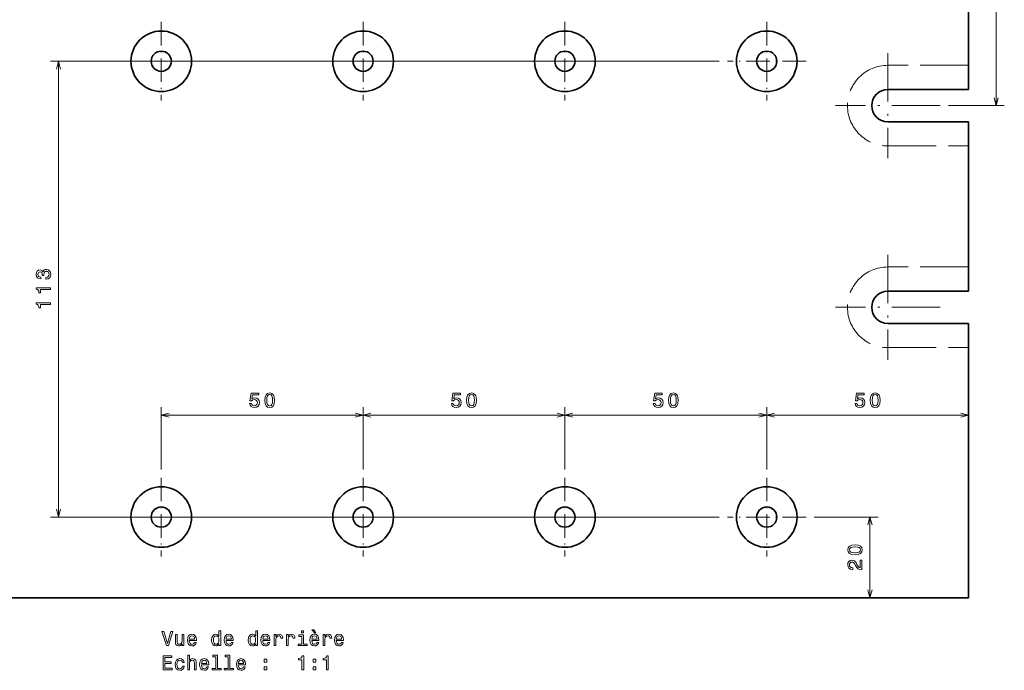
# Model space of a CAD drawing. Extents: x 8 to 417, y -12 to 312.
# Tile 2 of 3: x 173 to 417, y -12 to 150. Entities that reach past the tile are written whole.
import ezdxf

# ---------------------------------------------------------------- set-up
doc = ezdxf.new("R2010")
doc.units = 0
doc.linetypes.add('DASHDOT', pattern=[18.5, 12, -3, 0.5, -3])
doc.linetypes.add('DASHED', pattern=[15, 12, -3])

msp = doc.modelspace()

# ---------------------------------------------------------------- linework, layer by layer
at = {"color": 7, "lineweight": 13}
for p, q in [((414.534607, 128.287903), (414.534607, 178.287903)), ((345.932434, 139.287903), (180.223816, 139.287903)), ((182.223816, 26.287903), (182.223816, 139.287903)), ((207.682434, 51.549156), (257.682434, 51.549156)), ((257.682434, 51.549156), (307.682434, 51.549156)), ((307.682434, 51.549156), (357.682434, 51.549156)), ((357.682434, 51.549156), (407.682434, 51.549156)), ((345.932434, 26.287903), (180.223816, 26.287903)), ((383.258484, 6.287903), (383.258484, 26.287903))]:
    msp.add_line(p, q, dxfattribs=at)
at = {"color": 7, "lineweight": 35}
for p, q in [((407.682434, 132.287903), (407.682434, 174.287903)), ((407.682434, 132.287903), (387.682434, 132.287903)), ((387.682434, 124.287903), (407.682434, 124.287903)), ((407.682434, 82.287903), (407.682434, 124.287903)), ((407.682434, 82.287903), (387.682434, 82.287903)), ((387.682434, 74.287903), (407.682434, 74.287903)), ((407.682434, 6.287903), (407.682434, 74.287903)), ((7.682434, 6.287903), (407.682434, 6.287903))]:
    msp.add_line(p, q, dxfattribs=at)
at = {"color": 7, "linetype": 'DASHDOT', "lineweight": 13, "ltscale": 0.4875}
for p, q in [((207.682434, 149.037903), (207.682434, 129.537903)), ((257.682434, 149.037903), (257.682434, 129.537903)), ((307.682434, 149.037903), (307.682434, 129.537903)), ((357.682434, 149.037903), (357.682434, 129.537903)), ((217.432434, 139.287903), (197.932434, 139.287903)), ((267.432434, 139.287903), (247.932434, 139.287903)), ((317.432434, 139.287903), (297.932434, 139.287903)), ((367.432434, 139.287903), (347.932434, 139.287903)), ((207.682434, 36.037903), (207.682434, 16.537903)), ((257.682434, 36.037903), (257.682434, 16.537903)), ((307.682434, 36.037903), (307.682434, 16.537903)), ((357.682434, 36.037903), (357.682434, 16.537903)), ((217.432434, 26.287903), (197.932434, 26.287903)), ((267.432434, 26.287903), (247.932434, 26.287903)), ((317.432434, 26.287903), (297.932434, 26.287903)), ((367.432434, 26.287903), (347.932434, 26.287903))]:
    msp.add_line(p, q, dxfattribs=at)
at = {"color": 7, "linetype": 'DASHDOT', "lineweight": 13}
for p, q in [((387.682434, 141.287903), (387.682434, 115.287903)), ((400.682434, 128.287903), (374.682434, 128.287903)), ((387.682434, 91.287903), (387.682434, 65.287903)), ((400.682434, 78.287903), (374.682434, 78.287903))]:
    msp.add_line(p, q, dxfattribs=at)
at = {"color": 7, "linetype": 'DASHED', "lineweight": 13}
for p, q in [((407.682434, 138.287903), (387.682434, 138.287903)), ((387.682434, 118.287903), (407.682434, 118.287903)), ((407.682434, 88.287903), (387.682434, 88.287903)), ((387.682434, 68.287903), (407.682434, 68.287903))]:
    msp.add_line(p, q, dxfattribs=at)
at = {"color": 7, "lineweight": 13, "ltscale": 0.346304}
msp.add_line((402.682434, 128.287903), (416.534607, 128.287903), dxfattribs=at)
at = {"color": 7, "lineweight": 13, "ltscale": 0.387781}
for p, q in [((207.682434, 38.037903), (207.682434, 53.549156)), ((257.682434, 38.037903), (257.682434, 53.549156)), ((257.682434, 38.037903), (257.682434, 53.549156)), ((307.682434, 38.037903), (307.682434, 53.549156)), ((307.682434, 38.037903), (307.682434, 53.549156)), ((357.682434, 38.037903), (357.682434, 53.549156)), ((357.682434, 38.037903), (357.682434, 53.549156))]:
    msp.add_line(p, q, dxfattribs=at)
at = {"color": 7, "lineweight": 13, "ltscale": 0.395651}
msp.add_line((369.432434, 26.287903), (385.258484, 26.287903), dxfattribs=at)
at = {"color": 7, "lineweight": 13}
for points in [[(182.741455, 137.356049), (182.223816, 139.287903), (181.706177, 137.356049)], [(414.016968, 130.219757), (414.534607, 128.287903), (415.052246, 130.219757)], [(209.614288, 52.066795), (207.682434, 51.549156), (209.614288, 51.031517)], [(255.75058, 51.031517), (257.682434, 51.549156), (255.75058, 52.066795)], [(259.614288, 52.066795), (257.682434, 51.549156), (259.614288, 51.031517)], [(305.75058, 51.031517), (307.682434, 51.549156), (305.75058, 52.066795)], [(309.614288, 52.066795), (307.682434, 51.549156), (309.614288, 51.031517)], [(355.75058, 51.031517), (357.682434, 51.549156), (355.75058, 52.066795)], [(359.614288, 52.066795), (357.682434, 51.549156), (359.614288, 51.031517)], [(405.75058, 51.031517), (407.682434, 51.549156), (405.75058, 52.066795)], [(181.706177, 28.219757), (182.223816, 26.287903), (182.741455, 28.219757)], [(383.776123, 24.356049), (383.258484, 26.287903), (382.740845, 24.356049)], [(382.740845, 8.219757), (383.258484, 6.287903), (383.776123, 8.219757)]]:
    msp.add_lwpolyline(points, dxfattribs=at)
for points in [[(179.12439, 85.253036), (179.159698, 85.253036), (179.643845, 85.333725), (180.006958, 85.570755), (180.238953, 85.943954), (180.324677, 86.438187), (180.238953, 86.962685), (180.017044, 87.356056), (179.664017, 87.608215), (179.210129, 87.698997), (178.912582, 87.658646), (178.670502, 87.547699), (178.483902, 87.366142), (178.347733, 87.124069), (178.075409, 87.451874), (177.641678, 87.567871), (177.248306, 87.492226), (176.95076, 87.27536), (176.76416, 86.92234), (176.698608, 86.438187), (176.779297, 85.984299), (177.00119, 85.636314), (177.354218, 85.40937), (177.823242, 85.333725), (177.858536, 85.333725), (177.858536, 85.78257), (177.535782, 85.822914), (177.303787, 85.954041), (177.162582, 86.165855), (177.112152, 86.463409), (177.152496, 86.725655), (177.258392, 86.917297), (177.429871, 87.033295), (177.66185, 87.078674), (177.908966, 87.033295), (178.075409, 86.912254), (178.17627, 86.700439), (178.206528, 86.412971), (178.201477, 86.216286), (178.599899, 86.216286), (178.589813, 86.463409), (178.635193, 86.781128), (178.756241, 87.018158), (178.952927, 87.15937), (179.210129, 87.209808), (179.50264, 87.154327), (179.719498, 87.008072), (179.855652, 86.776085), (179.901047, 86.468445), (179.850616, 86.150726), (179.699326, 85.918732), (179.457245, 85.772484), (179.12439, 85.71701)], [(180.223816, 82.697128), (180.223816, 83.156052), (176.698608, 83.156052), (176.698608, 82.813118), (177.006241, 82.722336), (177.213013, 82.540787), (177.334045, 82.263405), (177.37439, 81.880119), (177.732468, 81.880119), (177.732468, 82.697128)], [(180.223816, 78.961105), (180.223816, 79.420029), (176.698608, 79.420029), (176.698608, 79.077095), (177.006241, 78.986313), (177.213013, 78.804764), (177.334045, 78.527382), (177.37439, 78.144096), (177.732468, 78.144096), (177.732468, 78.961105)], [(229.563705, 54.461983), (229.674652, 54.048439), (229.921768, 53.72567), (230.284882, 53.523941), (230.748856, 53.448288), (231.258224, 53.53907), (231.656647, 53.786186), (231.908798, 54.179558), (232.004623, 54.683884), (231.918884, 55.152901), (231.676819, 55.521057), (231.298569, 55.758087), (230.809387, 55.843826), (230.431137, 55.78331), (230.138626, 55.616882), (230.279846, 56.559967), (231.812988, 56.559967), (231.812988, 56.973511), (229.94194, 56.973511), (229.664566, 55.117599), (230.068024, 55.117599), (230.360535, 55.35463), (230.733734, 55.440369), (231.056503, 55.384888), (231.303619, 55.223511), (231.459961, 54.976387), (231.515427, 54.658669), (231.459961, 54.340942), (231.298569, 54.093826), (231.051453, 53.937485), (230.733734, 53.882011), (230.466446, 53.917313), (230.259674, 54.033302), (230.108368, 54.214859), (230.032715, 54.461983)], [(233.335022, 55.258812), (233.410675, 54.467026), (233.647705, 53.902184), (234.025955, 53.559242), (234.550446, 53.448288), (235.069901, 53.559242), (235.448135, 53.902184), (235.68013, 54.467026), (235.760818, 55.258812), (235.68013, 56.045555), (235.584305, 56.358231), (235.448135, 56.61544), (235.069901, 56.958382), (234.550446, 57.074371), (234.025955, 56.958382), (233.647705, 56.610397), (233.410675, 56.045555)], [(233.819183, 55.258812), (233.859528, 55.869041), (233.985611, 56.3078), (234.212555, 56.565002), (234.550446, 56.655785), (234.883301, 56.565002), (235.110245, 56.3078), (235.236328, 55.869041), (235.276672, 55.258812), (235.236328, 54.643539), (235.110245, 54.204773), (234.883301, 53.947571), (234.550446, 53.861839), (234.212555, 53.947571), (233.985611, 54.204773), (233.859528, 54.643539)], [(279.56369, 54.461983), (279.674652, 54.048439), (279.921753, 53.72567), (280.284882, 53.523941), (280.74884, 53.448288), (281.25824, 53.53907), (281.656647, 53.786186), (281.908813, 54.179558), (282.004639, 54.683884), (281.918884, 55.152901), (281.676819, 55.521057), (281.298584, 55.758087), (280.809387, 55.843826), (280.431152, 55.78331), (280.138611, 55.616882), (280.279846, 56.559967), (281.812988, 56.559967), (281.812988, 56.973511), (279.941956, 56.973511), (279.664551, 55.117599), (280.068024, 55.117599), (280.360535, 55.35463), (280.733734, 55.440369), (281.056488, 55.384888), (281.303619, 55.223511), (281.459961, 54.976387), (281.515442, 54.658669), (281.459961, 54.340942), (281.298584, 54.093826), (281.051453, 53.937485), (280.733734, 53.882011), (280.466431, 53.917313), (280.259674, 54.033302), (280.108368, 54.214859), (280.032715, 54.461983)], [(283.335022, 55.258812), (283.410675, 54.467026), (283.647705, 53.902184), (284.02594, 53.559242), (284.550446, 53.448288), (285.069885, 53.559242), (285.44812, 53.902184), (285.680115, 54.467026), (285.760803, 55.258812), (285.680115, 56.045555), (285.58429, 56.358231), (285.44812, 56.61544), (285.069885, 56.958382), (284.550446, 57.074371), (284.02594, 56.958382), (283.647705, 56.610397), (283.410675, 56.045555)], [(283.819183, 55.258812), (283.859528, 55.869041), (283.985596, 56.3078), (284.212555, 56.565002), (284.550446, 56.655785), (284.883301, 56.565002), (285.110229, 56.3078), (285.236328, 55.869041), (285.276672, 55.258812), (285.236328, 54.643539), (285.110229, 54.204773), (284.883301, 53.947571), (284.550446, 53.861839), (284.212555, 53.947571), (283.985596, 54.204773), (283.859528, 54.643539)], [(329.56369, 54.461983), (329.674652, 54.048439), (329.921753, 53.72567), (330.284882, 53.523941), (330.74884, 53.448288), (331.25824, 53.53907), (331.656647, 53.786186), (331.908813, 54.179558), (332.004639, 54.683884), (331.918884, 55.152901), (331.676819, 55.521057), (331.298584, 55.758087), (330.809387, 55.843826), (330.431152, 55.78331), (330.138611, 55.616882), (330.279846, 56.559967), (331.812988, 56.559967), (331.812988, 56.973511), (329.941956, 56.973511), (329.664551, 55.117599), (330.068024, 55.117599), (330.360535, 55.35463), (330.733734, 55.440369), (331.056488, 55.384888), (331.303619, 55.223511), (331.459961, 54.976387), (331.515442, 54.658669), (331.459961, 54.340942), (331.298584, 54.093826), (331.051453, 53.937485), (330.733734, 53.882011), (330.466431, 53.917313), (330.259674, 54.033302), (330.108368, 54.214859), (330.032715, 54.461983)], [(333.335022, 55.258812), (333.410675, 54.467026), (333.647705, 53.902184), (334.02594, 53.559242), (334.550446, 53.448288), (335.069885, 53.559242), (335.44812, 53.902184), (335.680115, 54.467026), (335.760803, 55.258812), (335.680115, 56.045555), (335.58429, 56.358231), (335.44812, 56.61544), (335.069885, 56.958382), (334.550446, 57.074371), (334.02594, 56.958382), (333.647705, 56.610397), (333.410675, 56.045555)], [(333.819183, 55.258812), (333.859528, 55.869041), (333.985596, 56.3078), (334.212555, 56.565002), (334.550446, 56.655785), (334.883301, 56.565002), (335.110229, 56.3078), (335.236328, 55.869041), (335.276672, 55.258812), (335.236328, 54.643539), (335.110229, 54.204773), (334.883301, 53.947571), (334.550446, 53.861839), (334.212555, 53.947571), (333.985596, 54.204773), (333.859528, 54.643539)], [(379.563721, 54.461983), (379.674652, 54.048439), (379.921783, 53.72567), (380.284912, 53.523941), (380.748871, 53.448288), (381.25824, 53.53907), (381.656647, 53.786186), (381.908813, 54.179558), (382.004639, 54.683884), (381.918884, 55.152901), (381.676819, 55.521057), (381.298584, 55.758087), (380.809387, 55.843826), (380.431152, 55.78331), (380.138641, 55.616882), (380.279846, 56.559967), (381.812988, 56.559967), (381.812988, 56.973511), (379.941956, 56.973511), (379.664551, 55.117599), (380.068024, 55.117599), (380.360535, 55.35463), (380.733734, 55.440369), (381.056519, 55.384888), (381.303619, 55.223511), (381.459961, 54.976387), (381.515442, 54.658669), (381.459961, 54.340942), (381.298584, 54.093826), (381.051453, 53.937485), (380.733734, 53.882011), (380.466431, 53.917313), (380.259674, 54.033302), (380.108398, 54.214859), (380.032715, 54.461983)], [(383.335022, 55.258812), (383.410675, 54.467026), (383.647705, 53.902184), (384.02594, 53.559242), (384.550446, 53.448288), (385.069885, 53.559242), (385.448151, 53.902184), (385.680115, 54.467026), (385.760834, 55.258812), (385.680115, 56.045555), (385.58432, 56.358231), (385.448151, 56.61544), (385.069885, 56.958382), (384.550446, 57.074371), (384.02594, 56.958382), (383.647705, 56.610397), (383.410675, 56.045555)], [(383.819183, 55.258812), (383.859528, 55.869041), (383.985596, 56.3078), (384.212555, 56.565002), (384.550446, 56.655785), (384.883301, 56.565002), (385.110229, 56.3078), (385.236328, 55.869041), (385.276672, 55.258812), (385.236328, 54.643539), (385.110229, 54.204773), (384.883301, 53.947571), (384.550446, 53.861839), (384.212555, 53.947571), (383.985596, 54.204773), (383.859528, 54.643539)], [(379.548828, 16.940498), (380.340637, 17.016144), (380.905457, 17.253174), (381.248413, 17.631416), (381.359344, 18.155914), (381.248413, 18.675362), (380.905457, 19.053604), (380.340637, 19.285599), (379.548828, 19.366287), (378.762085, 19.285599), (378.449402, 19.189774), (378.1922, 19.053604), (377.849243, 18.675362), (377.733276, 18.155914), (377.849243, 17.631416), (378.197266, 17.253174), (378.762085, 17.016144)], [(379.548828, 17.424644), (378.938599, 17.464989), (378.499817, 17.591072), (378.242615, 17.818016), (378.151855, 18.155914), (378.242615, 18.48877), (378.499817, 18.715714), (378.938599, 18.841789), (379.548828, 18.882141), (380.164124, 18.841789), (380.602844, 18.715714), (380.860046, 18.48877), (380.945801, 18.155914), (380.860046, 17.818016), (380.602844, 17.591072), (380.164124, 17.464989)], [(381.258484, 13.189339), (381.258484, 15.594963), (380.824768, 15.594963), (380.824768, 13.693665), (380.587738, 13.799576), (380.391052, 13.981133), (380.032959, 14.540924), (379.881683, 14.838478), (379.664825, 15.171333), (379.412659, 15.408363), (379.115112, 15.544533), (378.777222, 15.594963), (378.353577, 15.509224), (378.020752, 15.272194), (377.808899, 14.909081), (377.733276, 14.440063), (377.819, 13.95591), (378.05603, 13.587761), (378.434265, 13.350723), (378.933563, 13.270035), (379.00415, 13.270035), (379.00415, 13.728966), (378.963806, 13.728966), (378.62088, 13.774353), (378.368713, 13.910522), (378.207336, 14.12738), (378.151855, 14.414848), (378.202271, 14.707352), (378.328369, 14.92421), (378.525055, 15.065422), (378.772156, 15.115852), (379.00415, 15.080551), (379.200867, 14.984734), (379.372314, 14.823349), (379.523621, 14.601448), (379.684998, 14.303894), (379.997681, 13.809662), (380.330536, 13.461678), (380.734009, 13.254906), (381.243347, 13.189339)], [(210.077972, -2.063682), (209.200439, -5.04423), (208.297714, -2.063682), (207.818604, -2.063682), (208.948288, -5.568726), (209.452606, -5.568726), (210.557068, -2.063682)], [(221.964859, -5.150138), (221.964859, -5.568726), (222.408661, -5.568726), (222.408661, -1.947688), (221.969894, -1.947688), (221.969894, -3.274057), (221.632004, -2.890772), (221.425232, -2.799994), (221.188202, -2.764691), (220.759521, -2.865556), (220.426666, -3.147976), (220.209808, -3.601867), (220.134171, -4.212097), (220.209808, -4.822328), (220.426666, -5.281261), (220.759521, -5.568726), (221.188202, -5.664547), (221.425232, -5.629244), (221.637039, -5.538466)], [(231.072922, -5.150138), (231.072922, -5.568726), (231.516724, -5.568726), (231.516724, -1.947688), (231.077972, -1.947688), (231.077972, -3.274057), (230.740067, -2.890772), (230.533295, -2.799994), (230.296265, -2.764691), (229.867599, -2.865556), (229.534744, -3.147976), (229.317886, -3.601867), (229.242233, -4.212097), (229.317886, -4.822328), (229.534744, -5.281261), (229.867599, -5.568726), (230.296265, -5.664547), (230.533295, -5.629244), (230.745117, -5.538466)], [(242.9245, -1.947688), (242.45549, -1.947688), (242.45549, -2.452011), (242.9245, -2.452011)], [(245.990784, -2.492357), (245.486465, -1.635008), (244.992233, -1.635008), (245.693237, -2.492357)], [(213.280411, -2.860512), (212.836609, -2.860512), (212.836609, -4.423913), (212.786179, -4.787025), (212.639923, -5.049273), (212.412979, -5.210657), (212.115433, -5.261089), (211.878403, -5.220743), (211.727097, -5.099705), (211.641373, -4.892933), (211.621201, -4.600426), (211.621201, -2.860512), (211.177399, -2.860512), (211.177399, -4.640772), (211.19252, -4.998841), (211.288345, -5.296391), (211.580856, -5.568726), (212.049866, -5.664547), (212.302032, -5.629244), (212.51889, -5.538466), (212.70549, -5.382126), (212.856781, -5.155181), (212.856781, -5.568726), (213.280411, -5.568726)], [(214.616867, -4.343221), (216.39209, -4.343221), (216.397125, -4.136449), (216.316437, -3.556478), (216.094543, -3.12276), (215.741516, -2.860512), (215.272491, -2.764691), (214.813553, -2.865556), (214.460526, -3.147976), (214.233582, -3.60691), (214.152893, -4.212097), (214.228546, -4.832414), (214.45549, -5.286305), (214.803467, -5.568726), (215.257355, -5.664547), (215.650726, -5.598985), (215.973495, -5.427515), (216.210526, -5.155181), (216.346695, -4.792068), (215.907944, -4.792068), (215.817154, -4.993798), (215.686035, -5.145094), (215.312836, -5.266132), (215.025375, -5.210657), (214.808517, -5.034143), (214.667297, -4.746679), (214.616867, -4.358351)], [(214.616867, -3.970022), (214.672348, -3.62204), (214.808517, -3.364835), (215.015289, -3.208495), (215.287628, -3.153019), (215.554916, -3.208495), (215.761688, -3.364835), (215.887772, -3.62204), (215.933151, -3.970022)], [(221.26384, -3.163106), (221.556351, -3.233711), (221.778259, -3.430397), (221.909378, -3.758207), (221.959808, -4.212097), (221.909378, -4.671031), (221.778259, -4.998841), (221.556351, -5.20057), (221.26384, -5.266132), (220.986465, -5.20057), (220.774658, -4.998841), (220.633438, -4.665988), (220.588058, -4.212097), (220.633438, -3.76325), (220.774658, -3.43544), (220.986465, -3.233711)], [(223.724945, -4.343221), (225.500153, -4.343221), (225.505203, -4.136449), (225.424515, -3.556478), (225.202606, -3.12276), (224.849579, -2.860512), (224.380554, -2.764691), (223.921631, -2.865556), (223.568604, -3.147976), (223.34166, -3.60691), (223.260971, -4.212097), (223.336609, -4.832414), (223.563553, -5.286305), (223.911545, -5.568726), (224.365433, -5.664547), (224.758804, -5.598985), (225.081573, -5.427515), (225.318604, -5.155181), (225.454773, -4.792068), (225.016006, -4.792068), (224.925232, -4.993798), (224.794098, -5.145094), (224.420914, -5.266132), (224.133438, -5.210657), (223.91658, -5.034143), (223.775375, -4.746679), (223.724945, -4.358351)], [(223.724945, -3.970022), (223.780411, -3.62204), (223.91658, -3.364835), (224.123352, -3.208495), (224.395691, -3.153019), (224.662979, -3.208495), (224.869751, -3.364835), (224.995834, -3.62204), (225.041229, -3.970022)], [(230.371918, -3.163106), (230.664429, -3.233711), (230.886322, -3.430397), (231.017456, -3.758207), (231.067886, -4.212097), (231.017456, -4.671031), (230.886322, -4.998841), (230.664429, -5.20057), (230.371918, -5.266132), (230.094543, -5.20057), (229.882721, -4.998841), (229.741516, -4.665988), (229.696121, -4.212097), (229.741516, -3.76325), (229.882721, -3.43544), (230.094543, -3.233711)], [(232.833008, -4.343221), (234.608231, -4.343221), (234.613266, -4.136449), (234.532578, -3.556478), (234.310669, -3.12276), (233.957657, -2.860512), (233.488632, -2.764691), (233.029694, -2.865556), (232.676666, -3.147976), (232.449722, -3.60691), (232.369034, -4.212097), (232.444687, -4.832414), (232.671631, -5.286305), (233.019608, -5.568726), (233.473495, -5.664547), (233.866867, -5.598985), (234.189636, -5.427515), (234.426666, -5.155181), (234.562836, -4.792068), (234.124084, -4.792068), (234.033295, -4.993798), (233.902176, -5.145094), (233.528976, -5.266132), (233.241516, -5.210657), (233.024658, -5.034143), (232.883438, -4.746679), (232.833008, -4.358351)], [(232.833008, -3.970022), (232.888489, -3.62204), (233.024658, -3.364835), (233.23143, -3.208495), (233.503754, -3.153019), (233.771057, -3.208495), (233.977829, -3.364835), (234.103912, -3.62204), (234.149292, -3.970022)], [(235.647125, -5.568726), (236.090942, -5.568726), (236.090942, -4.020454), (236.136322, -3.647256), (236.272491, -3.379965), (236.4944, -3.218581), (236.791946, -3.163106), (237.01384, -3.198409), (237.180267, -3.299273), (237.281143, -3.470743), (237.316437, -3.702731), (237.765289, -3.702731), (237.704773, -3.29423), (237.538345, -3.001723), (237.260956, -2.82521), (236.882721, -2.764691), (236.625519, -2.805037), (236.40361, -2.905901), (236.206924, -3.077371), (236.050598, -3.30936), (236.050598, -2.860512), (235.647125, -2.860512)], [(238.683151, -5.568726), (239.126953, -5.568726), (239.126953, -4.020454), (239.172348, -3.647256), (239.308517, -3.379965), (239.530411, -3.218581), (239.827972, -3.163106), (240.049866, -3.198409), (240.216293, -3.299273), (240.317154, -3.470743), (240.352463, -3.702731), (240.8013, -3.702731), (240.740784, -3.29423), (240.574371, -3.001723), (240.296982, -2.82521), (239.918747, -2.764691), (239.661545, -2.805037), (239.439636, -2.905901), (239.24295, -3.077371), (239.086609, -3.30936), (239.086609, -2.860512), (238.683151, -2.860512)], [(242.909378, -5.195527), (242.909378, -2.95129), (241.769608, -2.95129), (241.769608, -3.329532), (242.465576, -3.329532), (242.465576, -5.195527), (241.5578, -5.195527), (241.5578, -5.568726), (243.82724, -5.568726), (243.82724, -5.195527)], [(244.977097, -4.343221), (246.752319, -4.343221), (246.757355, -4.136449), (246.676666, -3.556478), (246.454773, -3.12276), (246.101746, -2.860512), (245.632721, -2.764691), (245.173782, -2.865556), (244.820755, -3.147976), (244.593811, -3.60691), (244.513123, -4.212097), (244.588776, -4.832414), (244.81572, -5.286305), (245.163696, -5.568726), (245.617584, -5.664547), (246.010956, -5.598985), (246.333725, -5.427515), (246.570755, -5.155181), (246.706924, -4.792068), (246.268158, -4.792068), (246.177383, -4.993798), (246.046265, -5.145094), (245.673065, -5.266132), (245.385605, -5.210657), (245.168747, -5.034143), (245.027527, -4.746679), (244.977097, -4.358351)], [(244.977097, -3.970022), (245.032578, -3.62204), (245.168747, -3.364835), (245.375519, -3.208495), (245.647858, -3.153019), (245.915146, -3.208495), (246.121918, -3.364835), (246.247986, -3.62204), (246.293381, -3.970022)], [(247.791229, -5.568726), (248.235016, -5.568726), (248.235016, -4.020454), (248.280411, -3.647256), (248.41658, -3.379965), (248.638489, -3.218581), (248.936035, -3.163106), (249.157928, -3.198409), (249.324356, -3.299273), (249.425232, -3.470743), (249.460526, -3.702731), (249.909378, -3.702731), (249.848862, -3.29423), (249.682434, -3.001723), (249.40506, -2.82521), (249.02681, -2.764691), (248.769608, -2.805037), (248.547699, -2.905901), (248.351013, -3.077371), (248.194672, -3.30936), (248.194672, -2.860512), (247.791229, -2.860512)], [(251.049149, -4.343221), (252.824356, -4.343221), (252.829407, -4.136449), (252.748718, -3.556478), (252.52681, -3.12276), (252.173782, -2.860512), (251.704773, -2.764691), (251.245834, -2.865556), (250.892807, -3.147976), (250.665863, -3.60691), (250.585175, -4.212097), (250.660812, -4.832414), (250.887756, -5.286305), (251.235748, -5.568726), (251.689636, -5.664547), (252.083008, -5.598985), (252.405777, -5.427515), (252.642807, -5.155181), (252.778976, -4.792068), (252.34021, -4.792068), (252.249435, -4.993798), (252.118317, -5.145094), (251.745117, -5.266132), (251.457642, -5.210657), (251.240784, -5.034143), (251.099579, -4.746679), (251.049149, -4.358351)], [(251.049149, -3.970022), (251.104614, -3.62204), (251.240784, -3.364835), (251.447556, -3.208495), (251.719894, -3.153019), (251.987183, -3.208495), (252.193954, -3.364835), (252.320038, -3.62204), (252.365417, -3.970022)], [(208.141373, -11.615556), (210.360382, -11.615556), (210.360382, -11.191925), (208.605347, -11.191925), (208.605347, -10.006766), (210.168747, -10.006766), (210.168747, -9.588179), (208.605347, -9.588179), (208.605347, -8.539186), (210.320038, -8.539186), (210.320038, -8.115556), (208.141373, -8.115556)], [(212.917297, -9.805037), (213.356064, -9.805037), (213.265289, -9.401579), (213.048431, -9.083856), (212.710526, -8.88717), (212.271774, -8.811522), (211.787628, -8.912386), (211.419464, -9.194807), (211.187485, -9.65374), (211.106781, -10.269014), (211.182434, -10.879245), (211.409378, -11.333135), (211.767456, -11.615556), (212.256638, -11.711377), (212.690353, -11.635729), (213.028259, -11.423913), (213.260239, -11.09106), (213.361115, -10.647256), (212.937469, -10.647256), (212.861832, -10.929677), (212.720612, -11.141493), (212.51889, -11.272616), (212.271774, -11.312963), (211.964142, -11.2474), (211.742233, -11.045671), (211.606064, -10.717861), (211.560669, -10.253884), (211.606064, -9.799994), (211.747269, -9.472184), (211.974228, -9.270454), (212.271774, -9.19985), (212.534027, -9.245239), (212.730713, -9.361233), (212.861832, -9.552876)], [(214.228546, -11.615556), (214.672348, -11.615556), (214.672348, -10.052155), (214.717743, -9.694086), (214.863983, -9.431838), (215.090942, -9.270454), (215.393524, -9.209936), (215.635605, -9.260368), (215.786896, -9.396536), (215.862549, -9.623481), (215.887772, -9.926075), (215.887772, -11.615556), (216.331573, -11.615556), (216.331573, -9.835297), (216.311401, -9.477227), (216.220612, -9.179677), (215.923065, -8.907343), (215.459091, -8.811522), (215.206924, -8.846824), (214.990067, -8.942645), (214.808517, -9.093942), (214.672348, -9.300714), (214.672348, -7.994518), (214.228546, -7.994518)], [(217.652893, -10.390052), (219.428116, -10.390052), (219.433151, -10.183279), (219.352463, -9.603308), (219.130554, -9.16959), (218.777542, -8.907343), (218.308517, -8.811522), (217.849579, -8.912386), (217.496552, -9.194807), (217.269608, -9.65374), (217.188919, -10.258927), (217.264572, -10.879245), (217.491516, -11.333135), (217.839493, -11.615556), (218.293381, -11.711377), (218.686752, -11.645815), (219.009521, -11.474345), (219.246552, -11.202011), (219.382721, -10.838899), (218.94397, -10.838899), (218.85318, -11.040627), (218.722061, -11.191925), (218.348862, -11.312963), (218.061401, -11.257486), (217.844543, -11.080974), (217.703323, -10.793509), (217.652893, -10.405181)], [(217.652893, -10.016852), (217.708374, -9.66887), (217.844543, -9.411665), (218.051315, -9.255325), (218.323639, -9.19985), (218.590942, -9.255325), (218.797714, -9.411665), (218.923782, -9.66887), (218.969177, -10.016852)], [(221.183151, -8.367717), (221.183151, -11.242357), (220.270325, -11.242357), (220.270325, -11.615556), (222.534744, -11.615556), (222.534744, -11.242357), (221.626953, -11.242357), (221.626953, -7.994518), (220.487183, -7.994518), (220.487183, -8.367717)], [(224.219177, -8.367717), (224.219177, -11.242357), (223.306351, -11.242357), (223.306351, -11.615556), (225.57077, -11.615556), (225.57077, -11.242357), (224.662979, -11.242357), (224.662979, -7.994518), (223.523209, -7.994518), (223.523209, -8.367717)], [(226.760971, -10.390052), (228.536179, -10.390052), (228.541229, -10.183279), (228.460541, -9.603308), (228.238632, -9.16959), (227.885605, -8.907343), (227.41658, -8.811522), (226.957657, -8.912386), (226.60463, -9.194807), (226.377686, -9.65374), (226.296982, -10.258927), (226.372635, -10.879245), (226.599579, -11.333135), (226.947571, -11.615556), (227.401459, -11.711377), (227.79483, -11.645815), (228.117599, -11.474345), (228.35463, -11.202011), (228.490784, -10.838899), (228.052032, -10.838899), (227.961258, -11.040627), (227.830124, -11.191925), (227.456924, -11.312963), (227.169464, -11.257486), (226.952606, -11.080974), (226.811401, -10.793509), (226.760971, -10.405181)], [(226.760971, -10.016852), (226.816437, -9.66887), (226.952606, -9.411665), (227.159378, -9.255325), (227.431717, -9.19985), (227.699005, -9.255325), (227.905777, -9.411665), (228.03186, -9.66887), (228.07724, -10.016852)], [(233.140656, -9.658783), (233.836609, -9.658783), (233.836609, -8.907343), (233.140656, -8.907343)], [(242.50592, -11.615556), (242.964844, -11.615556), (242.964844, -8.09034), (242.621918, -8.09034), (242.531128, -8.397976), (242.349579, -8.604749), (242.072205, -8.725786), (241.688919, -8.766132), (241.688919, -9.124201), (242.50592, -9.124201)], [(245.284729, -9.658783), (245.980698, -9.658783), (245.980698, -8.907343), (245.284729, -8.907343)], [(248.577972, -11.615556), (249.036896, -11.615556), (249.036896, -8.09034), (248.693954, -8.09034), (248.60318, -8.397976), (248.421631, -8.604749), (248.144241, -8.725786), (247.760956, -8.766132), (247.760956, -9.124201), (248.577972, -9.124201)], [(233.140656, -11.615556), (233.836609, -11.615556), (233.836609, -10.864115), (233.140656, -10.864115)], [(245.284729, -11.615556), (245.980698, -11.615556), (245.980698, -10.864115), (245.284729, -10.864115)]]:
    msp.add_lwpolyline(points, close=True, dxfattribs=at)
at = {"color": 7, "lineweight": 35}
for centre, radius in [((207.682434, 139.287903), 7.5), ((257.682434, 139.287903), 7.5), ((307.682434, 139.287903), 7.5), ((357.682434, 139.287903), 7.5), ((207.682434, 139.287903), 2.5), ((257.682434, 139.287903), 2.5), ((307.682434, 139.287903), 2.5), ((357.682434, 139.287903), 2.5), ((207.682434, 26.287903), 7.5), ((257.682434, 26.287903), 7.5), ((307.682434, 26.287903), 7.5), ((357.682434, 26.287903), 7.5), ((207.682434, 26.287903), 2.5), ((257.682434, 26.287903), 2.5), ((307.682434, 26.287903), 2.5), ((357.682434, 26.287903), 2.5)]:
    msp.add_circle(centre, radius, dxfattribs=at)
at = {"color": 7, "linetype": 'DASHED', "lineweight": 13}
for centre in [(387.682434, 128.287903), (387.682434, 78.287903)]:
    msp.add_arc(centre, 10, 90.000003, 269.999997, dxfattribs=at)
at = {"color": 7, "lineweight": 35}
for centre in [(387.682434, 128.287903), (387.682434, 78.287903)]:
    msp.add_arc(centre, 4, 90.000003, 269.999997, dxfattribs=at)

doc.saveas('drawing.dxf')
